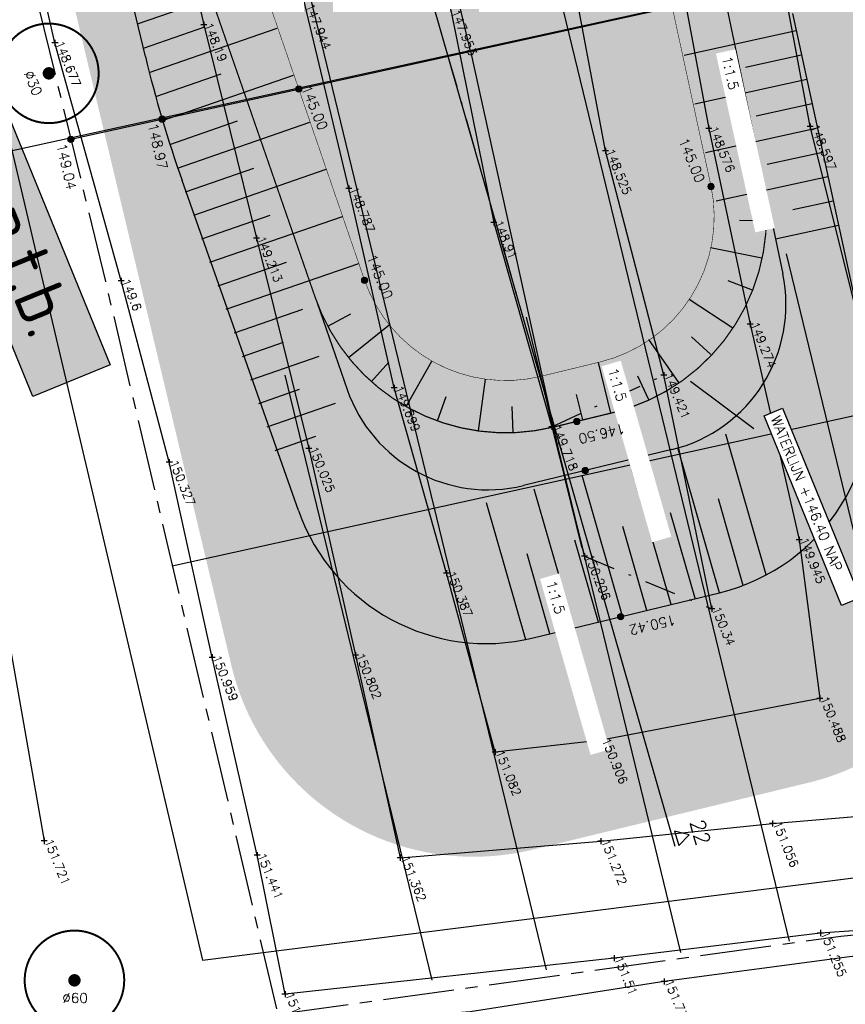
# Model space of a CAD drawing. Header units: metres. Extents: x 189938 to 192675, y 307646 to 311153.
# Tile 24 of 100: x 191659 to 191692, y 309017 to 309056. Entities that reach past the tile are written whole.
import ezdxf

# ---------------------------------------------------------------- set-up
doc = ezdxf.new("R2010")
doc.units = ezdxf.units.M
for name, pattern in [('1-200 CENTER', [4.28625, 2.8575, -0.47625, 0.47625, -0.47625]), ('1-200 DASHDOT', [2.54, 1.27, -0.635, 0, -0.635]), ('1-200 HIDDEN', [0.9525, 0.635, -0.3175])]:
    doc.linetypes.add(name, pattern=pattern)
for name, color, linetype in [('0-ALGEMENE TEKST', 1, 'Continuous'), ('PH-ALG-WERKGRENS', 3, '1-200 WERKGRENS'), ('PH-BEST-BOOM-HANDHAVEN', 98, 'Continuous'), ('PH-BEST-BOOM-HANDHAVEN-DIAMETER', 7, 'Continuous'), ('PH-BEST-KADASTRALE-GRENS', 240, '1-200 CENTER'), ('PH-BEST-TALUD', 8, 'Continuous'), ('PH-HULPLIJNEN-DPROF', 6, '1-200 DASHDOT'), ('PH-HULPLIJNEN-LPROF', 3, '1-200 DASHDOT'), ('PH-INM-BODEM-TALUD', 8, 'Continuous'), ('PH-INM-HAAG', 94, '1-200 BLOKHAAG'), ('PH-INM-HOOGTE', 30, 'Continuous'), ('PH-INM-HOOGTE-AANDUIDING', 30, 'Continuous'), ('PH-INM-VLAKVERDICHTINGSLIJN', 8, 'Continuous'), ('PH-NIEUW-AAND-DPROF', 3, 'Continuous'), ('PH-NIEUW-BEPLANTING-GAZON-BERM', 75, 'Continuous'), ('PH-NIEUW-HOOGTES', 150, 'Continuous'), ('PH-NIEUW-TEKST', 7, 'Continuous'), ('PH-ONTWERP-HULPLIJNEN', 150, 'Continuous'), ('PH-ONTWERP-WATERBUFFER', 7, 'Continuous'), ('PH-OPBREEK-GAZON-BERM', 75, 'Continuous'), ('PH-RIO-TEKST', 7, 'Continuous')]:
    doc.layers.add(name, color=color, linetype=linetype)
doc.layers.add('PH-BEST-HOOGTE', color=20, linetype='Continuous', lineweight=9)
doc.styles.add('NLCS-ISO', font='NLCS-ISO.ttf')
doc.styles.add('ROMANS', font='romans.shx')
doc.linetypes.add('1-200 BLOKHAAG', pattern='A,0,-0.035,[1,Gras.shx,S=5,R=0,X=0,Y=0.0025],-0.475', length=0.51)
doc.linetypes.add('1-200 WERKGRENS', pattern='A,1.5,-0.6,["WERK",ROMANS,S=0.24,R=0,X=-0.5,Y=-0.12],-0.45', length=2.55)

# ---------------------------------------------------------------- blocks, each defined once
blk = doc.blocks.new('*U50')
at = {"const_width": 0.08000000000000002}
blk.add_lwpolyline([(1.292930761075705, 1.525886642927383, 24.2025641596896), (1.526230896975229, 1.292524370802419, 0.04131793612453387)], format="xyb", close=True, dxfattribs=at)
at = {"linetype": 'Continuous', "const_width": 0.25}
blk.add_lwpolyline([(-0.125, 0, 1), (0.125, 0, 1)], format="xyb", close=True, dxfattribs=at)
blk = doc.blocks.new('Hoogtepunt')
h = blk.add_hatch(color=256)
edge = h.paths.add_edge_path()
edge.add_arc((-5.820766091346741e-11, 0), 0.1276989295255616, 0, 360)
blk.add_circle((-5.820766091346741e-11, 0), 0.1276989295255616)

msp = doc.modelspace()

# ---------------------------------------------------------------- hatches: boundary and pattern name
at = {"layer": '0-ALGEMENE TEKST'}
h = msp.add_hatch(color=255, dxfattribs=at)
h.dxf.hatch_style = 1
h.paths.add_polyline_path([(191647.0671060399, 309081.0310837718), (191662.8938823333, 309042.3007509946), (191659.7851458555, 309041.0303958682), (191643.9583695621, 309079.7607286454)])
at = {"layer": 'PH-NIEUW-BEPLANTING-GAZON-BERM', "transparency": 33554534}
h = msp.add_hatch(color=256, dxfattribs=at)
h.dxf.hatch_style = 1
edge = h.paths.add_edge_path()
edge.add_line((191679.4641607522, 309085.6092499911), (191661.6004642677, 309078.9221231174))
edge.add_line((191661.6004642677, 309078.9221231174), (191673.1148745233, 309045.7008251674))
edge.add_arc((191678.7840135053, 309047.6657331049), 5.999999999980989, 199.1161752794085, 283.6395923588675)
edge.add_line((191680.1988956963, 309041.8349434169), (191682.5779302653, 309042.4122329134))
edge.add_arc((191681.1630480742, 309048.2430226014), 5.999999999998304, 283.6395923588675, 371.8337351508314)
edge.add_line((191687.0355289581, 309049.4734567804), (191679.4641607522, 309085.6092499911))
h = msp.add_hatch(color=256, dxfattribs=at)
h.dxf.hatch_style = 1
h.paths.add_polyline_path([(191669.6074888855, 309055.8203102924), (191668.2975502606, 309059.5997362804), (191661.3357243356, 309057.1867866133), (191662.2679949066, 309053.2764619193)])
h = msp.add_hatch(color=256, dxfattribs=at)
h.dxf.hatch_style = 1
h.paths.add_polyline_path([(191693.4441039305, 309055.3802223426), (191692.3854403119, 309059.2375830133), (191685.3918608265, 309057.3181752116), (191686.2136948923, 309053.3958159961)])
h = msp.add_hatch(color=256, dxfattribs=at)
h.dxf.hatch_style = 1
h.paths.add_polyline_path([(191670.9174275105, 309052.0408843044), (191669.6074888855, 309055.8203102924), (191662.2679949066, 309053.2764619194), (191663.2002654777, 309049.3661372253)], flags=17)
h = msp.add_hatch(color=256, dxfattribs=at)
h.dxf.hatch_style = 1
h.paths.add_polyline_path([(191694.502767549, 309051.5228616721), (191693.4441039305, 309055.3802223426), (191686.2136948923, 309053.395815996), (191687.0355289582, 309049.4734567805)])
h = msp.add_hatch(color=256, dxfattribs=at)
h.dxf.hatch_style = 1
h.paths.add_polyline_path([(191672.2273661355, 309048.2614583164), (191670.9174275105, 309052.0408843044), (191663.2002654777, 309049.3661372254), (191664.1325360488, 309045.4558125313)], flags=17)
h = msp.add_hatch(color=256, dxfattribs=at)
h.dxf.hatch_style = 1
edge = h.paths.add_edge_path()
edge.add_line((191697.8251169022, 309039.4175059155), (191694.502767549, 309051.522861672))
edge.add_line((191694.502767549, 309051.522861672), (191687.0355289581, 309049.4734567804))
edge.add_arc((191681.1630480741, 309048.2430226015), 6.000000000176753, -35.114251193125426, 11.833735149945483, ccw=False)
edge.add_line((191686.0710880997, 309044.7917702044), (191697.8251169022, 309039.4175059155))
h = msp.add_hatch(color=256, dxfattribs=at)
h.dxf.hatch_style = 1
edge = h.paths.add_edge_path()
edge.add_arc((191678.7840135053, 309047.6657331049), 5.999999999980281, 199.1161752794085, 211.5309570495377, ccw=False)
edge.add_line((191673.1148745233, 309045.7008251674), (191672.2273661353, 309048.2614583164))
edge.add_line((191672.2273661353, 309048.2614583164), (191664.1325360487, 309045.4558125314))
edge.add_line((191664.1325360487, 309045.4558125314), (191665.0648066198, 309041.5454878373))
edge.add_line((191665.0648066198, 309041.5454878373), (191673.6698671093, 309044.5279780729))
h = msp.add_hatch(color=256, dxfattribs=at)
h.dxf.hatch_style = 1
edge = h.paths.add_edge_path()
edge.add_line((191698.23989075, 309037.9062304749), (191697.8251169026, 309039.4175059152))
edge.add_line((191697.8251169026, 309039.4175059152), (191686.0710880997, 309044.7917702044))
edge.add_arc((191681.1630480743, 309048.2430226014), 5.999999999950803, 289.5403622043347, 324.8857488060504, ccw=False)
edge.add_line((191683.1698730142, 309042.5885859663), (191697.2200811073, 309030.1544398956))
edge.add_arc((191688.6041095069, 309035.2309167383), 10.0002791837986, 329.4936726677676, 375.516977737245)
h = msp.add_hatch(color=256, dxfattribs=at)
h.dxf.hatch_style = 1
edge = h.paths.add_edge_path()
edge.add_arc((191678.7840135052, 309047.6657331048), 5.999999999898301, 211.5309570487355, 239.7939738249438, ccw=False)
edge.add_line((191673.6698671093, 309044.527978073), (191665.0648066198, 309041.5454878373))
edge.add_line((191665.0648066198, 309041.5454878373), (191667.4146886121, 309031.6891200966))
edge.add_line((191667.4146886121, 309031.6891200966), (191675.7653484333, 309042.4804017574))
h = msp.add_hatch(color=256, dxfattribs=at)
h.dxf.hatch_style = 1
edge = h.paths.add_edge_path()
edge.add_line((191697.2200811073, 309030.1544398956), (191683.1698730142, 309042.5885859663))
edge.add_arc((191681.1630480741, 309048.2430226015), 6.000000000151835, 283.63959236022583, 289.5403622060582, ccw=False)
edge.add_line((191682.5779302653, 309042.4122329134), (191680.5819274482, 309041.9278887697))
edge.add_line((191680.5819274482, 309041.9278887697), (191684.9208995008, 309024.0468003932))
edge.add_line((191684.9208995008, 309024.0468003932), (191690.9625158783, 309025.5128411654))
edge.add_arc((191688.604378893, 309035.230823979), 10.00000000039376, 283.6395923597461, 329.4933470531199)
h = msp.add_hatch(color=256, dxfattribs=at)
h.dxf.hatch_style = 1
edge = h.paths.add_edge_path()
edge.add_arc((191678.7840135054, 309047.6657331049), 6.000000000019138, 239.7939738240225, 265.3462880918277, ccw=False)
edge.add_line((191675.7653484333, 309042.4804017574), (191667.4146886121, 309031.6891200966))
edge.add_line((191667.4146886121, 309031.6891200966), (191667.7660099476, 309030.2155344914))
edge.add_arc((191677.4933761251, 309032.5346608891), 9.999999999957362, 193.4097030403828, 247.4894535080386)
edge.add_line((191673.6648412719, 309023.2965701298), (191678.2972135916, 309041.6855135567))
h = msp.add_hatch(color=256, dxfattribs=at)
h.dxf.hatch_style = 1
edge = h.paths.add_edge_path()
edge.add_line((191680.5819274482, 309041.9278887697), (191680.1988956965, 309041.8349434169))
edge.add_arc((191678.7840135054, 309047.6657331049), 6.000000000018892, 265.3462880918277, 283.63959235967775, ccw=False)
edge.add_line((191678.2972135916, 309041.6855135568), (191673.6648412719, 309023.2965701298))
edge.add_arc((191677.4933761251, 309032.5346608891), 9.999999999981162, 247.4894535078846, 283.6395923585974)
edge.add_line((191679.8515131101, 309022.8166780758), (191684.9208995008, 309024.0468003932))
edge.add_line((191684.9208995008, 309024.0468003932), (191680.5819274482, 309041.9278887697))
at = {"layer": 'PH-OPBREEK-GAZON-BERM', "transparency": 33554585}
h = msp.add_hatch(color=256, dxfattribs=at)
h.dxf.hatch_style = 1
edge = h.paths.add_edge_path()
edge.add_line((191661.6004642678, 309078.9221231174), (191655.3547359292, 309096.9422559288))
edge.add_line((191655.3547359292, 309096.9422559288), (191652.2229882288, 309095.4093350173))
edge.add_line((191652.2229882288, 309095.4093350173), (191661.3357243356, 309057.1867866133))
edge.add_line((191661.3357243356, 309057.1867866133), (191662.2679949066, 309053.2764619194))
edge.add_line((191662.2679949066, 309053.2764619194), (191663.2002654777, 309049.3661372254))
edge.add_line((191663.2002654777, 309049.3661372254), (191664.1325360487, 309045.4558125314))
edge.add_line((191664.1325360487, 309045.4558125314), (191665.0648066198, 309041.5454878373))
edge.add_line((191665.0648066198, 309041.5454878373), (191667.4146886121, 309031.6891200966))
edge.add_line((191667.4146886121, 309031.6891200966), (191667.7660099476, 309030.2155344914))
edge.add_arc((191677.4933761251, 309032.5346608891), 9.999999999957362, 193.4097030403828, 247.4894535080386)
edge.add_arc((191677.4933761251, 309032.5346608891), 9.999999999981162, 247.4894535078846, 283.6395923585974)
edge.add_line((191679.8515131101, 309022.8166780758), (191684.9208995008, 309024.0468003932))
edge.add_line((191684.9208995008, 309024.0468003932), (191690.9625158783, 309025.5128411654))
edge.add_arc((191688.604378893, 309035.230823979), 10.00000000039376, 283.6395923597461, 329.4933470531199)
edge.add_arc((191688.6041095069, 309035.2309167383), 10.0002791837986, 329.4936726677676, 375.516977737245)
edge.add_line((191698.23989075, 309037.9062304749), (191697.8251169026, 309039.4175059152))
edge.add_line((191697.8251169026, 309039.4175059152), (191694.502767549, 309051.522861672))
edge.add_line((191694.502767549, 309051.522861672), (191693.4441039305, 309055.3802223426))
edge.add_line((191693.4441039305, 309055.3802223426), (191692.3854403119, 309059.2375830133))
edge.add_line((191692.3854403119, 309059.2375830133), (191691.3267766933, 309063.0949436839))
edge.add_line((191691.3267766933, 309063.0949436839), (191689.3738517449, 309070.2106466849))
edge.add_line((191689.3738517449, 309070.2106466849), (191687.1091860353, 309072.4368856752))
edge.add_line((191687.1091860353, 309072.4368856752), (191686.3841738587, 309074.7112777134))
edge.add_line((191686.3841738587, 309074.7112777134), (191685.7735688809, 309076.6267698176))
edge.add_line((191685.7735688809, 309076.6267698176), (191685.0485567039, 309078.9011618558))
edge.add_line((191685.0485567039, 309078.9011618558), (191685.8438345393, 309082.0899665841))
edge.add_line((191685.8438345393, 309082.0899665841), (191683.6777791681, 309087.1865831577))
edge.add_line((191683.6777791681, 309087.1865831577), (191679.4641607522, 309085.6092499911))
edge.add_line((191679.4641607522, 309085.6092499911), (191661.6004642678, 309078.9221231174))

# ---------------------------------------------------------------- linework, layer by layer
at = {"layer": '0-ALGEMENE TEKST'}
msp.add_lwpolyline([(191647.0671060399, 309081.0310837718), (191662.8938823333, 309042.3007509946), (191659.7851458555, 309041.0303958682), (191643.9583695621, 309079.7607286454)], close=True, dxfattribs=at)
at = {"layer": 'PH-ALG-WERKGRENS', "ltscale": 1.25, "flags": 128}
msp.add_lwpolyline([(191642.1498185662, 309122.2156386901), (191666.6044918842, 309018.3866379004), (191707.7979396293, 309023.5912163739)], dxfattribs=at)
at = {"layer": 'PH-BEST-KADASTRALE-GRENS', "flags": 128}
for points in [[(191640.835, 309140.265), (191643.791, 309124.6), (191649.68, 309101.561), (191658.029, 309064.866), (191662.709, 309045.639), (191669.63, 309016.21)], [(191669.63, 309016.21), (191677.891, 309017.357), (191692.25, 309019.35), (191701.266, 309020.164)]]:
    msp.add_lwpolyline(points, dxfattribs=at)
at = {"layer": 'PH-BEST-TALUD'}
for points in [[(191690.1830284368, 309019.1500213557), (191676.0107280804, 309077.5546739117)], [(191680.4288954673, 309017.9947490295), (191666.5385394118, 309075.2374971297)], [(191696.6018739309, 309019.8342293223), (191690.0685923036, 309046.7581607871)], [(191685.8166424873, 309018.6905482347), (191679.6227071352, 309044.216019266)], [(191675.82701008, 309017.5808897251), (191669.929136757, 309041.8862765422)]]:
    msp.add_lwpolyline(points, dxfattribs=at)
at = {"layer": 'PH-HULPLIJNEN-DPROF'}
msp.add_lwpolyline([(191676.4674386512, 309054.697398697), (191681.3406203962, 309037.7402076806)], dxfattribs=at)
at = {"layer": 'PH-HULPLIJNEN-LPROF'}
for points in [[(191680.642, 309039.807), (191685.144, 309041.886)], [(191681.957, 309034.605), (191687.065, 309032.4999999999)]]:
    msp.add_lwpolyline(points, dxfattribs=at)
at = {"layer": 'PH-INM-BODEM-TALUD'}
for points in [[(191684.895, 309070.69), (191684.809, 309067.72), (191685.482, 309059.617), (191686.944, 309051.796), (191688.61, 309043.932), (191690.575, 309035.272), (191691.407, 309028.895), (191682.642, 309027.22), (191678.363, 309026.741), (191676.409, 309033.926), (191674.305, 309041.377), (191672.488, 309049.375), (191670.726, 309056.731), (191669.318, 309063.053), (191668.411, 309067.416), (191666.809, 309073.572), (191664.862, 309079.747), (191663.32, 309086.772), (191661.059, 309093.799), (191659.376, 309100.321), (191657.283, 309107.757), (191656.124, 309112.76), (191654.332, 309118.453), (191651.293, 309124.158)], [(191654.332, 309118.453), (191658.898, 309115.191), (191659.116, 309111.455), (191659.546, 309108.358), (191661.245, 309103.513), (191664.833, 309097.742), (191667.609, 309089.819), (191670.171, 309081.467), (191671.29, 309076.918), (191672.575, 309072.724), (191674.137, 309065.02), (191676.59, 309056.48), (191678.31, 309048.02), (191680.642, 309039.807), (191681.957, 309034.605)], [(191687.065, 309032.5), (191685.144, 309041.886), (191682.796, 309050.894), (191681.315, 309058.803), (191680.253, 309064.535), (191679.437, 309069.598), (191678.092, 309074.395), (191676.34, 309080.6), (191674.48, 309086.646), (191672.878, 309090.689), (191670.598, 309097.135), (191668.238, 309101.077)]]:
    msp.add_lwpolyline(points, dxfattribs=at)
at = {"layer": 'PH-INM-HAAG', "flags": 128}
for points in [[(191702.39, 309021.341), (191697.484, 309019.896), (191691.429, 309019.472), (191683.139, 309018.458), (191669.922, 309017.015), (191668.798, 309022.596), (191666.991, 309030.546), (191665.273, 309038.385), (191663.34, 309045.672), (191660.679, 309055.228), (191658.652, 309064.127), (191656.395, 309074.336), (191654.996, 309080.545), (191654.598, 309081.633)], [(191702.993, 308971.342), (191704.501, 308975.035), (191706.03, 308979.993), (191707.153, 308985.244), (191706.851, 308989.97), (191706.263, 308995.531), (191705.687, 309000.605), (191704.721, 309007.224), (191703.68, 309014.749), (191702.964, 309019.406), (191698.435, 309019.149), (191692.595, 309018.52), (191685.16, 309017.529), (191677.361, 309016.305), (191671.003, 309015.814), (191666.579, 309015.622), (191661.544, 309015.135), (191662.662, 309010.46), (191663.695, 309006.11), (191664.575, 309001.562), (191667.306, 308990.871), (191668.409, 308985.811), (191668.621, 308984.738), (191669.757, 308984.717), (191671.31, 308976.786), (191673.489, 308967.491), (191675.775, 308958.62), (191677.579, 308951.694), (191680.696, 308952.691), (191686.875, 308955.333), (191695.154, 308958.614), (191702.635, 308961.552), (191707.45, 308963.479), (191709.358, 308968.124), (191706.486, 308968.151), (191706.517, 308968.728)]]:
    msp.add_lwpolyline(points, dxfattribs=at)
at = {"layer": 'PH-INM-HOOGTE', "flags": 128}
for points in [[(191666.658, 309056.0782801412), (191666.658, 309055.8337198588)], [(191666.7802801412, 309055.956), (191666.5357198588, 309055.956)], [(191687.0662801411, 309051.796), (191686.8217198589, 309051.796)], [(191686.944, 309051.9182801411), (191686.944, 309051.6737198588)], [(191691.1422801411, 309051.874), (191690.8977198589, 309051.874)], [(191691.02, 309051.9962801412), (191691.02, 309051.7517198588)], [(191682.9182801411, 309050.894), (191682.6737198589, 309050.894)], [(191682.796, 309051.0162801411), (191682.796, 309050.7717198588)], [(191672.6102801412, 309049.375), (191672.3657198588, 309049.375)], [(191672.488, 309049.4972801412), (191672.488, 309049.2527198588)], [(191678.31, 309048.1422801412), (191678.31, 309047.8977198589)], [(191678.4322801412, 309048.02), (191678.1877198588, 309048.02)], [(191668.8942801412, 309047.382), (191668.6497198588, 309047.382)], [(191668.772, 309047.5042801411), (191668.772, 309047.2597198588)], [(191688.7322801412, 309043.932), (191688.4877198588, 309043.932)], [(191688.61, 309044.0542801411), (191688.61, 309043.8097198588)], [(191685.2662801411, 309041.886), (191685.0217198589, 309041.886)], [(191685.144, 309042.0082801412), (191685.144, 309041.7637198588)], [(191674.4272801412, 309041.377), (191674.1827198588, 309041.377)], [(191674.305, 309041.4992801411), (191674.305, 309041.2547198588)], [(191680.7642801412, 309039.807), (191680.5197198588, 309039.807)], [(191680.642, 309039.9292801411), (191680.642, 309039.6847198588)], [(191670.88, 309039.0542801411), (191670.88, 309038.8097198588)], [(191671.0022801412, 309038.932), (191670.7577198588, 309038.932)], [(191690.6972801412, 309035.272), (191690.4527198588, 309035.272)], [(191690.575, 309035.3942801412), (191690.575, 309035.1497198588)], [(191681.957, 309034.7272801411), (191681.957, 309034.4827198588)], [(191682.0792801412, 309034.605), (191681.8347198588, 309034.605)], [(191676.5312801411, 309033.926), (191676.2867198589, 309033.926)], [(191676.409, 309034.0482801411), (191676.409, 309033.8037198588)], [(191687.1872801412, 309032.5), (191686.9427198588, 309032.5)], [(191687.065, 309032.6222801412), (191687.065, 309032.3777198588)], [(191672.752, 309030.7532801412), (191672.752, 309030.5087198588)], [(191672.8742801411, 309030.631), (191672.6297198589, 309030.631)], [(191691.5292801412, 309028.895), (191691.2847198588, 309028.895)], [(191691.407, 309029.0172801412), (191691.407, 309028.7727198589)], [(191682.7642801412, 309027.22), (191682.5197198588, 309027.22)], [(191682.642, 309027.3422801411), (191682.642, 309027.0977198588)], [(191678.4852801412, 309026.741), (191678.2407198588, 309026.741)], [(191678.363, 309026.8632801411), (191678.363, 309026.6187198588)], [(191689.511, 309023.9942801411), (191689.511, 309023.7497198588)], [(191689.6332801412, 309023.872), (191689.3887198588, 309023.872)], [(191682.609, 309023.2832801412), (191682.609, 309023.0387198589)], [(191682.7312801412, 309023.161), (191682.4867198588, 309023.161)], [(191674.6732801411, 309022.498), (191674.4287198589, 309022.498)], [(191674.551, 309022.6202801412), (191674.551, 309022.3757198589)]]:
    msp.add_lwpolyline(points, dxfattribs=at)
at = {"layer": 'PH-INM-HOOGTE'}
for p in [(191666.658, 309055.956), (191686.944, 309051.796), (191691.02, 309051.874), (191682.796, 309050.894), (191672.488, 309049.375), (191678.31, 309048.02), (191668.772, 309047.382), (191688.61, 309043.932), (191685.144, 309041.886), (191674.305, 309041.377), (191680.642, 309039.807), (191670.88, 309038.932), (191690.575, 309035.272), (191681.957, 309034.605), (191676.409, 309033.926), (191687.065, 309032.5), (191672.752, 309030.631), (191691.407, 309028.895), (191682.642, 309027.22), (191678.363, 309026.741), (191689.511, 309023.872), (191682.609, 309023.161), (191674.551, 309022.498)]:
    msp.add_point(p, dxfattribs=at)
at = {"layer": 'PH-INM-HOOGTE-AANDUIDING', "flags": 128}
for points in [[(191660.8012801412, 309055.228), (191660.5567198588, 309055.228)], [(191660.679, 309055.3502801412), (191660.679, 309055.1057198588)], [(191663.34, 309045.7942801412), (191663.34, 309045.5497198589)], [(191663.4622801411, 309045.672), (191663.2177198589, 309045.672)], [(191665.3952801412, 309038.385), (191665.1507198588, 309038.385)], [(191665.273, 309038.5072801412), (191665.273, 309038.2627198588)], [(191667.1132801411, 309030.546), (191666.8687198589, 309030.546)], [(191666.991, 309030.6682801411), (191666.991, 309030.4237198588)], [(191660.244, 309023.2912801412), (191660.244, 309023.0467198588)], [(191660.3662801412, 309023.169), (191660.1217198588, 309023.169)], [(191668.9202801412, 309022.596), (191668.6757198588, 309022.596)], [(191668.798, 309022.7182801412), (191668.798, 309022.4737198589)], [(191691.5512801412, 309019.472), (191691.3067198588, 309019.472)], [(191691.429, 309019.5942801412), (191691.429, 309019.3497198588)], [(191683.2612801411, 309018.458), (191683.0167198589, 309018.458)], [(191683.139, 309018.5802801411), (191683.139, 309018.3357198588)], [(191685.16, 309017.6512801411), (191685.16, 309017.4067198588)], [(191685.2822801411, 309017.529), (191685.0377198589, 309017.529)], [(191670.0442801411, 309017.015), (191669.7997198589, 309017.015)], [(191669.922, 309017.1372801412), (191669.922, 309016.8927198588)]]:
    msp.add_lwpolyline(points, dxfattribs=at)
at = {"layer": 'PH-INM-HOOGTE-AANDUIDING'}
for p in [(191660.679, 309055.228), (191663.34, 309045.672), (191665.273, 309038.385), (191666.991, 309030.546), (191660.244, 309023.169), (191668.798, 309022.596), (191691.429, 309019.472), (191683.139, 309018.458), (191685.16, 309017.529), (191669.922, 309017.015)]:
    msp.add_point(p, dxfattribs=at)
at = {"layer": 'PH-INM-VLAKVERDICHTINGSLIJN'}
for points in [[(191640.244, 309112.117), (191643.202, 309102.56), (191645.808, 309088.564), (191648.683, 309077.702), (191649.261, 309075.222), (191651.629, 309063.815), (191654.731, 309049.382), (191658.107, 309035.297), (191660.244, 309023.169)], [(191653.597, 309104.72), (191655.146, 309097.765), (191656.857, 309091.021), (191658.868, 309084.116), (191659.645, 309081.49), (191661.883, 309077.219), (191663.11, 309070.262), (191664.95, 309063.419), (191666.658, 309055.956), (191668.772, 309047.382), (191670.88, 309038.932), (191672.752, 309030.631), (191674.551, 309022.498), (191682.609, 309023.161), (191689.511, 309023.872), (191696.944, 309024.504), (191696.576, 309029.7), (191694.791, 309037.077), (191692.802, 309044.757), (191691.02, 309051.874), (191689.788, 309058.486), (191688.741, 309066.203), (191688.773, 309069.643), (191688.798, 309071.638)]]:
    msp.add_lwpolyline(points, dxfattribs=at)
at = {"layer": 'PH-NIEUW-AAND-DPROF', "color": 8}
msp.add_lwpolyline([(191684.4789596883, 309026.8197410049), (191652.3485046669, 309138.6239567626)], dxfattribs=at)
at = {"layer": 'PH-NIEUW-AAND-DPROF', "color": 1}
for points in [[(191697.9093444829, 309059.4203936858), (191656.6776686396, 309050.4020449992)], [(191685.5925927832, 309022.9446363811), (191684.4789596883, 309026.8197410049)]]:
    msp.add_lwpolyline(points, dxfattribs=at)
at = {"layer": 'PH-NIEUW-AAND-DPROF', "color": 7}
msp.add_lwpolyline([(191685.7367577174, 309022.9860667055), (191686.1532990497, 309023.4179154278), (191685.5710364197, 309023.562726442)], close=True, dxfattribs=at)
at = {"layer": 'PH-ONTWERP-HULPLIJNEN'}
for points in [[(191677.3708215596, 309054.8964296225), (191673.4554911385, 309071.5215592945)], [(191661.3166085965, 309051.3594080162), (191693.4250345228, 309058.4334512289)], [(191681.1737524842, 309037.7034437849), (191677.3851442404, 309054.8995851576)], [(191665.3929127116, 309034.2266510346), (191697.1017151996, 309041.2126502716)], [(191681.8605124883, 309034.9363993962), (191681.1737524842, 309037.7034437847)]]:
    msp.add_lwpolyline(points, dxfattribs=at)
at = {"layer": 'PH-ONTWERP-WATERBUFFER'}
for p, q in [((191685.9532732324, 309054.7393280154), (191690.4587955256, 309055.7319727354)), ((191688.4243289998, 309054.2597621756), (191690.6708156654, 309054.7547021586)), ((191686.383587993, 309052.7861692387), (191690.8828358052, 309053.7774315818)), ((191688.8546437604, 309052.306603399), (191691.094855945, 309052.8001610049)), ((191686.8139027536, 309050.8330104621), (191691.3068760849, 309051.8228904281)), ((191689.284958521, 309050.3534446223), (191691.5188962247, 309050.8456198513)), ((191670.4608269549, 309036.4396176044), (191665.7848786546, 309049.6967608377)), ((191687.2442175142, 309048.8798516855), (191691.7309163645, 309049.8683492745)), ((191689.0908972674, 309049.9041087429), (191689.9185625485, 309045.9539189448)), ((191690.324501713, 309048.5345094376), (191691.9429365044, 309048.8910786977)), ((191689.2340186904, 309048.0818721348), (191688.1841307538, 309048.0972122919)), ((191689.6247170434, 309047.3563524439), (191692.1549566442, 309047.9138081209)), ((191689.0706657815, 309046.5774491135), (191687.0132406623, 309046.9981650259)), ((191688.6987904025, 309045.3023996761), (191687.7182839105, 309045.6780418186)), ((191671.21322534, 309044.7859472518), (191672.4134869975, 309041.3119494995)), ((191687.915880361, 309043.7698519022), (191686.1578440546, 309044.918463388)), ((191671.6398707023, 309043.8485058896), (191672.5659632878, 309044.3433316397)), ((191672.4745733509, 309042.5862680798), (191674.1103541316, 309043.9031664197)), ((191687.0239493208, 309042.7075637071), (191686.2553989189, 309043.4229868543)), ((191685.7434058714, 309041.5930251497), (191684.5382978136, 309043.312825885)), ((191673.3894793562, 309041.6234652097), (191674.08877082, 309042.4067221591)), ((191674.7877246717, 309040.6201901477), (191675.8237995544, 309042.4468123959)), ((191683.0052228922, 309040.3549761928), (191682.5100141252, 309042.3957525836)), ((191680.6941044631, 309039.7941670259), (191680.1988956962, 309041.8349434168)), ((191684.5410706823, 309040.8960916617), (191684.0943749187, 309041.8463352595)), ((191677.6930209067, 309039.6395425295), (191677.9758708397, 309041.7204067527)), ((191676.0440718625, 309040.0432190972), (191676.3992494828, 309041.0313227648)), ((191681.8836217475, 309040.0828117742), (191681.6360173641, 309041.1031999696)), ((191679.0810601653, 309039.5711816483), (191679.0425541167, 309040.6204753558)), ((191689.2492205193, 309033.855977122), (191687.6251011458, 309039.5090222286)), ((191685.4605509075, 309038.8925948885), (191679.4970952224, 309037.4459675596)), ((191687.3735152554, 309033.1417423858), (191685.7028604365, 309038.9567626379)), ((191685.4282268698, 309032.6697044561), (191683.7806197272, 309038.4045030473)), ((191683.4829384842, 309032.1976665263), (191681.8583790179, 309037.8522434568)), ((191681.5376500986, 309031.7256285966), (191679.9361383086, 309037.2999838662)), ((191679.5923617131, 309031.2535906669), (191678.0138975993, 309036.7477242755)), ((191688.3288788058, 309033.4379097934), (191687.3317658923, 309036.9085440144)), ((191686.4123949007, 309032.8656125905), (191685.4095251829, 309036.3562844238)), ((191684.455582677, 309032.4336854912), (191683.4872844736, 309035.8040248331)), ((191682.5102942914, 309031.9616475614), (191681.5650437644, 309035.2517652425)), ((191680.5650059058, 309031.4896096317), (191679.642803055, 309034.6995056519)), ((191679.8918026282, 309031.3262521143), (191687.3735152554, 309033.1417423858))]:
    msp.add_line(p, q, dxfattribs=at)
at = {"layer": 'PH-ONTWERP-WATERBUFFER', "const_width": 0.02}
msp.add_lwpolyline([(191655.8436198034, 309097.3345876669, 0.05666797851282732), (191656.0928841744, 309096.4658556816), (191662.2179792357, 309081.6759786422, -0.05889463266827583), (191663.4928962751, 309077.1570977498), (191664.4236746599, 309071.2899192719, 0.05064037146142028), (191665.4567409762, 309067.3833375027), (191667.8029586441, 309061.1447597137), (191673.1148745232, 309045.7008251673, 0.3864867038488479), (191680.1988956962, 309041.8349434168), (191682.5779302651, 309042.4122329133, 0.4050119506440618), (191687.035528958, 309049.4734567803), (191683.1327783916, 309067.4975305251), (191681.9947318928, 309073.5324818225), (191679.2300278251, 309085.5216042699), (191676.2778539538, 309093.6234123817), (191670.704681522, 309103.937657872)], format="xyb", dxfattribs=at)
at = {"layer": 'PH-ONTWERP-WATERBUFFER'}
for points in [[(191664.3120940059, 309054.6859103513), (191663.0345377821, 309060.0218349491), (191661.2845015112, 309068.6553891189)], [(191663.9990999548, 309055.9931817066), (191668.9525195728, 309057.7100232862)], [(191690.3100022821, 309056.4178097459), (191693.3051299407, 309042.6122810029)], [(191664.2330819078, 309055.0159174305), (191666.7064360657, 309055.8731751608)], [(191664.4670638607, 309054.0386531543), (191669.6074888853, 309055.8203102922)], [(191664.7274595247, 309053.0705437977), (191667.3614053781, 309053.9834621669)], [(191665.0026751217, 309052.1075709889), (191670.2624581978, 309053.9305972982)], [(191665.296847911, 309051.1511686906), (191668.0163746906, 309052.0937491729)], [(191665.5969473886, 309050.1968205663), (191670.9174275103, 309052.0408843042)], [(191665.9295799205, 309049.2537483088), (191668.6713440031, 309050.2040361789)], [(191666.2519167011, 309048.3071075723), (191671.5723968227, 309050.1511713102)], [(191666.584549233, 309047.3640353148), (191669.3263133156, 309048.3143231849)], [(191666.9068860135, 309046.4173945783), (191672.2273661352, 309048.2614583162)], [(191667.2395185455, 309045.4743223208), (191669.9812826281, 309046.4246101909)], [(191667.561855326, 309044.5276815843), (191672.8823354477, 309046.3717453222)], [(191667.8944878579, 309043.5846093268), (191670.6362519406, 309044.5348971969)], [(191668.2168246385, 309042.6379685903), (191669.8537002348, 309043.205305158)], [(191668.5494571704, 309041.6948963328), (191671.2912212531, 309042.6451842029)], [(191668.871793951, 309040.7482555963), (191670.5086695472, 309041.315592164)], [(191669.2044264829, 309039.8051833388), (191671.9461905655, 309040.7554712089)], [(191669.5267632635, 309038.8585426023), (191671.1636388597, 309039.42587917)]]:
    msp.add_lwpolyline(points, dxfattribs=at)
for centre, radius, start, end in [((191712.9377916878, 309066.3281405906), 50, 193.4646035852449, 199.4283376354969), ((191684.0460816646, 309044.7234847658), 6, 283.635534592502, 11.8337351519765), ((191685.4870056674, 309040.9161286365), 8, 283.6395923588, 12.24069978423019), ((191678.0826259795, 309043.2768574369), 6, 199.1161752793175, 283.635534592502), ((191678.0052930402, 309039.1006383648), 8, 199.4283376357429, 283.6395923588)]:
    msp.add_arc(centre, radius, start, end, dxfattribs=at)
at = {"layer": 'PH-RIO-TEKST'}
msp.add_line((191688.7586827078, 309039.7317795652), (191686.2142981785, 309041.6306605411), dxfattribs=at)

# ---------------------------------------------------------------- block references
at = {"layer": 'PH-BEST-BOOM-HANDHAVEN'}
for p in [(191660.434, 309054.007), (191661.4619249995, 309017.5709624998)]:
    msp.add_blockref('*U50', p, dxfattribs=at)
at = {"layer": 'PH-BEST-HOOGTE', "rotation": 63.43911204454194}
for p in [(191670.474638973, 309053.3770809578), (191664.9849082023, 309052.1675980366), (191661.3179582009, 309051.3548369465), (191687.0375841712, 309049.4625628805), (191673.116920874, 309045.6899735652), (191681.6431554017, 309040.0244609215), (191681.9827320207, 309038.0489384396), (191683.4028379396, 309032.1782295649)]:
    msp.add_blockref('Hoogtepunt', p, dxfattribs=at)

# ---------------------------------------------------------------- texts
at = {"layer": '0-ALGEMENE TEKST', "insert": (191646.7612737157, 309080.208489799), "char_height": 2, "attachment_point": 1, "rotation": 292.2269053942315, "style": 'NLCS-ISO'}
msp.add_mtext_dynamic_manual_height_columns('Verlaging terrein schutterij n.t.b.', width=41.25347858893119, gutter_width=61.68307005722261, heights=[0], dxfattribs=at)
at = {"layer": 'PH-BEST-BOOM-HANDHAVEN-DIAMETER', "insert": (191659.8042606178, 309053.6150179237), "char_height": 0.4, "attachment_point": 5, "rotation": 292.2269053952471, "style": 'ROMANS'}
msp.add_mtext('Ø30', dxfattribs=at)
at = {"layer": 'PH-BEST-BOOM-HANDHAVEN-DIAMETER', "insert": (191661.4872009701, 309016.8607615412), "char_height": 0.4, "attachment_point": 5, "style": 'ROMANS'}
msp.add_mtext('Ø60', dxfattribs=at)
at = {"layer": 'PH-INM-HOOGTE', "style": 'ROMANS'}
for s, p in [('147.944', (191670.7259999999, 309056.731)), ('147.953', (191676.5899999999, 309056.48)), ('148.19', (191666.658, 309055.9560000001)), ('148.677', (191660.6789999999, 309055.228)), ('148.576', (191686.9439999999, 309051.796)), ('148.597', (191691.0199999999, 309051.8740000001)), ('148.525', (191682.796, 309050.894)), ('148.787', (191672.488, 309049.375)), ('148.91', (191678.3099999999, 309048.02)), ('149.213', (191668.7719999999, 309047.3820000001)), ('149.6', (191663.3399999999, 309045.6720000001)), ('149.274', (191688.6099999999, 309043.932)), ('149.421', (191685.1439999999, 309041.886)), ('149.699', (191674.3049999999, 309041.377)), ('149.718', (191680.642, 309039.8070000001)), ('150.025', (191670.88, 309038.932)), ('150.327', (191665.2729999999, 309038.3850000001)), ('150.206', (191681.9569999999, 309034.6050000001)), ('150.387', (191676.409, 309033.926)), ('150.34', (191687.0649999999, 309032.5000000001)), ('150.802', (191672.7519999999, 309030.6310000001)), ('150.959', (191666.991, 309030.546)), ('150.488', (191691.4069999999, 309028.8950000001)), ('150.906', (191682.6419999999, 309027.22)), ('151.082', (191678.3629999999, 309026.741)), ('151.056', (191689.5109999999, 309023.872)), ('151.721', (191660.2439999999, 309023.169)), ('151.272', (191682.609, 309023.1610000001)), ('151.441', (191668.7979999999, 309022.5960000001)), ('151.362', (191674.5509999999, 309022.498)), ('151.255', (191691.4289999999, 309019.4720000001)), ('151.51', (191683.139, 309018.4580000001)), ('151.732', (191685.1599999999, 309017.5290000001)), ('151.736', (191669.9219999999, 309017.0150000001))]:
    msp.add_text(s, height=0.35, rotation=292.227, dxfattribs=at).set_placement(p)
at = {"layer": 'PH-NIEUW-AAND-DPROF', "color": 3, "style": 'ROMANS'}
msp.add_text('22', height=0.5999999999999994, rotation=286.0336680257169, dxfattribs=at).set_placement((191686.1714524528, 309023.9341233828))
at = {"layer": 'PH-NIEUW-HOOGTES', "style": 'ROMANS'}
for s, rotation, p in [('145.00', 292.227, (191670.5705284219, 309053.425633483)), ('148.97', 282.8864900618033, (191664.4070369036, 309051.9505937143)), ('145.00', 292.227, (191685.7247660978, 309051.3126990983)), ('149.04', 282.8864900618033, (191660.7400869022, 309051.1378326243)), ('145.00', 292.227, (191673.1903403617, 309046.6341958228)), ('146.50', 193.6395923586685, (191683.5119055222, 309039.946931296)), ('150.42', 193.6395923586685, (191685.5484118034, 309032.2640305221))]:
    msp.add_text(s, height=0.4, rotation=rotation, dxfattribs=at).set_placement(p)

# ---------------------------------------------------------------- next in the draw order: texts
at = {"layer": 'PH-NIEUW-TEKST', "insert": (191680.797031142, 309033.6707487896), "char_height": 0.3999999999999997, "attachment_point": 1, "rotation": 286.02935389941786, "style": 'ROMANS', "bg_fill": 2}
msp.add_mtext_dynamic_manual_height_columns('\\A1;1:1.5', width=6.955159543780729, gutter_width=0.9999999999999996, heights=[0], dxfattribs=at)
at = {"layer": 'PH-RIO-TEKST', "insert": (191689.7984761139, 309040.2959944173), "char_height": 0.3999999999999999, "width": 7.830659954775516, "attachment_point": 1, "rotation": 292.22690540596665, "style": 'ROMANS', "bg_fill": 19, "box_fill_scale": 1.5, "bg_fill_color": 256, "bg_fill_transparency": 0}
msp.add_mtext('WATERLIJN +146.40 NAP', dxfattribs=at)

# ---------------------------------------------------------------- next in the draw order: linework, layer by layer
at = {"layer": 'PH-ONTWERP-WATERBUFFER', "color": 150, "linetype": '1-200 HIDDEN', "ltscale": 2, "flags": 128}
msp.add_lwpolyline([(191657.3786752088, 309124.1486676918, 0.05, 0.05, 0), (191659.8460416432, 309121.6004799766, 0.05, 0.05, 0), (191662.355463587, 309118.6189796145, 0.05, 0.05, 0), (191662.9008270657, 309118.039801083, 0.05, 0.05, 0), (191665.6768208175, 309115.4006191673, 0.05, 0.05, -0.08648793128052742), (191668.7450132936, 309111.2634227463, 0.05, 0.05, 0), (191669.0736019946, 309110.6093823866, 0.05, 0.05, 0.04293230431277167), (191670.093675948, 309109.2318120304, 0.05, 0.05, -0.05443299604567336), (191672.5967091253, 309105.6841597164, 0.05, 0.05, 0), (191677.4099355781, 309096.9913290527, 0.05, 0.05, -0.07492532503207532), (191681.5659968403, 309085.8181256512, 0.05, 0.05, 0), (191689.0908972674, 309049.9041087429, 0.05, 0.05, -0.4050119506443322), (191683.073139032, 309040.3714565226, 0.05, 0.05, 0), (191680.6941044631, 309039.7941670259, 0.05, 0.05, -0.3864867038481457), (191671.1306758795, 309045.0131073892, 0.05, 0.05, 0), (191660.2411817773, 309076.431401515, 0.05, 0.05, 0.4047149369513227), (191650.3097526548, 309081.4516078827, 0.05, 0.05, 0), (191643.1466883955, 309079.2341290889, 0.05, 0.05, 0), (191642.1839934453, 309084.1290305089, 0.05, 0.05, 0), (191642.782033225, 309084.2925032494, 0.05, 0.05, 0.4345240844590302), (191646.1846064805, 309090.7625836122, 0.05, 0.05, 0), (191642.2781550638, 309101.9598516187, 0.05, 0.05, 0), (191639.6788214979, 309109.6016995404, 0.05, 0.05, -0.0558879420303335), (191638.7226463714, 309113.955042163, 0.05, 0.05, 0), (191638.2760411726, 309118.2112101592, 0.05, 0.05, -0.1300084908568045), (191638.6683026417, 309120.7378943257, 0.05, 0.05, 0), (191642.7570679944, 309130.0792100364, 0.05, 0.05, 0.1707774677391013), (191643.1356525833, 309132.9775881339, 0.05, 0.05, -0.03717615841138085), (191642.9069346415, 309135.5504110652, 0.05, 0.05, 0), (191642.9024085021, 309136.5288521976, 0.05, 0.05, -0.4005712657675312), (191644.3252857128, 309138.0338077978, 0.05, 0.05, 0), (191644.5478917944, 309138.0452658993, 0.05, 0.05, -0.2931896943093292), (191645.9544956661, 309137.2418261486, 0.05, 0.05, 0), (191647.8629477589, 309133.5888385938, 0.05, 0.05, 0.1146865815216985), (191652.2891349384, 309128.4373097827, 0.05, 0.05, -0.02529379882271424), (191657.1391897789, 309124.3606641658, 0, 0, 0)], format="xyseb", dxfattribs=at)

# ---------------------------------------------------------------- next in the draw order: texts
at = {"layer": 'PH-INM-HOOGTE', "style": 'ROMANS'}
msp.add_text('149.945', height=0.35, rotation=292.227, dxfattribs=at).set_placement((191690.5749999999, 309035.272))

# ---------------------------------------------------------------- next in the draw order: texts
at = {"layer": 'PH-NIEUW-TEKST', "attachment_point": 1, "style": 'ROMANS', "bg_fill": 2}
for width, gutter_width, insert, char_height, rotation in [(6.95515954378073, 0.9999999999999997, (191687.86117333, 309054.7352182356), 0.3999999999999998, 282.4247606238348), (6.955159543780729, 0.9999999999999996, (191683.2733692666, 309042.2143305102), 0.3999999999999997, 286.02935389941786)]:
    msp.add_mtext_dynamic_manual_height_columns('\\A1;1:1.5', width=width, gutter_width=gutter_width, heights=[0], dxfattribs=dict(at, insert=insert, char_height=char_height, rotation=rotation))

doc.saveas('drawing.dxf')
